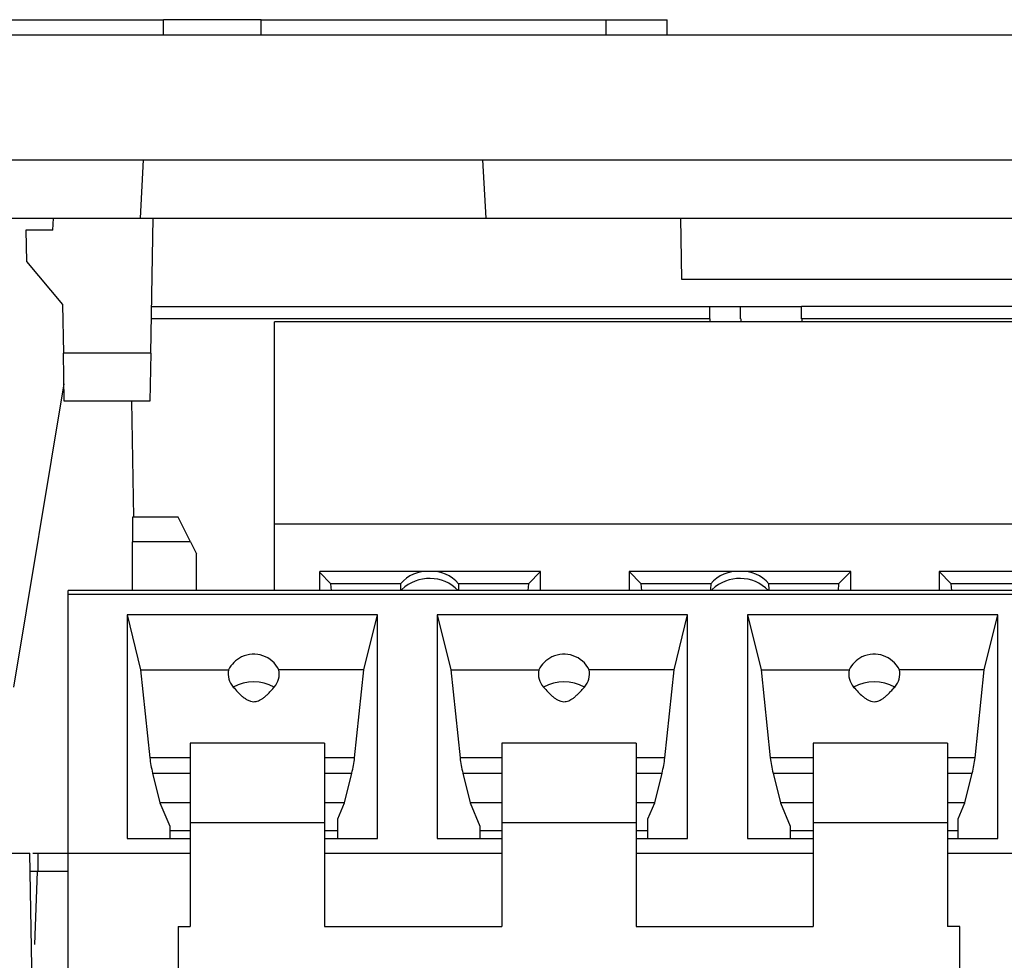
# Model space of a CAD drawing. Header units: inches. Extents: x -14 to 103, y -150 to -17.
# Tile 10 of 14: x 43 to 56, y -32 to -19. Entities that reach past the tile are written whole.
import ezdxf

# ---------------------------------------------------------------- set-up
doc = ezdxf.new("R2010")
doc.units = ezdxf.units.IN
doc.header["$MEASUREMENT"] = 0

# ---------------------------------------------------------------- blocks, each defined once
blk = doc.blocks.new('block 34')
at = {"color": 7, "lineweight": 25}
blk.add_lwpolyline([(55.482, -28.814), (53.722, -28.814)], dxfattribs=at)
blk = doc.blocks.new('block 35')
at = {"color": 7, "lineweight": 25}
blk.add_lwpolyline([(51.402, -28.814), (49.642, -28.814)], dxfattribs=at)
blk = doc.blocks.new('block 36')
at = {"color": 7, "lineweight": 25}
blk.add_lwpolyline([(47.322, -28.814), (45.562, -28.814)], dxfattribs=at)
blk = doc.blocks.new('block 40')
at = {"color": 7, "lineweight": 25}
blk.add_lwpolyline([(81.338, -26.814), (43.962, -26.814)], dxfattribs=at)
blk = doc.blocks.new('block 825')
at = {"color": 7, "lineweight": 25}
blk.add_lwpolyline([(42.503, -30.254), (43.463, -30.254)], dxfattribs=at)
blk = doc.blocks.new('block 826')
at = {"color": 7, "lineweight": 25}
blk.add_lwpolyline([(43.549, -35.221), (43.463, -30.254)], dxfattribs=at)
blk = doc.blocks.new('block 857')
at = {"color": 7, "lineweight": 25}
blk.add_lwpolyline([(45.402, -31.214), (45.562, -31.214)], dxfattribs=at)
blk = doc.blocks.new('block 858')
at = {"color": 7, "lineweight": 25}
blk.add_lwpolyline([(45.562, -29.854), (45.562, -31.214)], dxfattribs=at)
blk = doc.blocks.new('block 859')
at = {"color": 7, "lineweight": 25}
blk.add_lwpolyline([(45.562, -29.854), (47.322, -29.854)], dxfattribs=at)
blk = doc.blocks.new('block 860')
at = {"color": 7, "lineweight": 25}
blk.add_lwpolyline([(47.322, -29.854), (47.322, -31.214)], dxfattribs=at)
blk = doc.blocks.new('block 861')
at = {"color": 7, "lineweight": 25}
blk.add_lwpolyline([(47.322, -31.214), (49.642, -31.214)], dxfattribs=at)
blk = doc.blocks.new('block 862')
at = {"color": 7, "lineweight": 25}
blk.add_lwpolyline([(49.642, -29.854), (49.642, -31.214)], dxfattribs=at)
blk = doc.blocks.new('block 863')
at = {"color": 7, "lineweight": 25}
blk.add_lwpolyline([(49.642, -29.854), (51.402, -29.854)], dxfattribs=at)
blk = doc.blocks.new('block 864')
at = {"color": 7, "lineweight": 25}
blk.add_lwpolyline([(51.402, -29.854), (51.402, -31.214)], dxfattribs=at)
blk = doc.blocks.new('block 865')
at = {"color": 7, "lineweight": 25}
blk.add_lwpolyline([(51.402, -31.214), (53.722, -31.214)], dxfattribs=at)
blk = doc.blocks.new('block 866')
at = {"color": 7, "lineweight": 25}
blk.add_lwpolyline([(53.722, -29.854), (53.722, -31.214)], dxfattribs=at)
blk = doc.blocks.new('block 867')
at = {"color": 7, "lineweight": 25}
blk.add_lwpolyline([(53.722, -29.854), (55.482, -29.854)], dxfattribs=at)
blk = doc.blocks.new('block 868')
at = {"color": 7, "lineweight": 25}
blk.add_lwpolyline([(55.482, -29.854), (55.482, -31.214)], dxfattribs=at)
blk = doc.blocks.new('block 869')
at = {"color": 7, "lineweight": 25}
blk.add_lwpolyline([(55.642, -31.214), (55.482, -31.214)], dxfattribs=at)
blk = doc.blocks.new('block 870')
at = {"color": 7, "lineweight": 25}
blk.add_lwpolyline([(55.642, -34.814), (55.642, -31.214)], dxfattribs=at)
blk = doc.blocks.new('block 872')
at = {"color": 7, "lineweight": 25}
blk.add_lwpolyline([(45.402, -31.214), (45.402, -34.814)], dxfattribs=at)
blk = doc.blocks.new('block 873')
at = {"color": 7, "lineweight": 25}
blk.add_lwpolyline([(55.482, -28.814), (55.482, -29.854)], dxfattribs=at)
blk = doc.blocks.new('block 874')
at = {"color": 7, "lineweight": 25}
blk.add_lwpolyline([(53.722, -28.814), (53.722, -29.854)], dxfattribs=at)
blk = doc.blocks.new('block 875')
at = {"color": 7, "lineweight": 25}
blk.add_lwpolyline([(51.402, -28.814), (51.402, -29.854)], dxfattribs=at)
blk = doc.blocks.new('block 876')
at = {"color": 7, "lineweight": 25}
blk.add_lwpolyline([(49.642, -28.814), (49.642, -29.854)], dxfattribs=at)
blk = doc.blocks.new('block 877')
at = {"color": 7, "lineweight": 25}
blk.add_lwpolyline([(47.322, -28.814), (47.322, -29.854)], dxfattribs=at)
blk = doc.blocks.new('block 878')
at = {"color": 7, "lineweight": 25}
blk.add_lwpolyline([(45.562, -28.814), (45.562, -29.854)], dxfattribs=at)
blk = doc.blocks.new('block 889')
at = {"color": 7, "lineweight": 25}
blk.add_lwpolyline([(43.962, -30.254), (45.562, -30.254)], dxfattribs=at)
blk = doc.blocks.new('block 890')
at = {"color": 7, "lineweight": 25}
blk.add_lwpolyline([(47.322, -30.254), (49.642, -30.254)], dxfattribs=at)
blk = doc.blocks.new('block 891')
at = {"color": 7, "lineweight": 25}
blk.add_lwpolyline([(51.402, -30.254), (53.722, -30.254)], dxfattribs=at)
blk = doc.blocks.new('block 892')
at = {"color": 7, "lineweight": 25}
blk.add_lwpolyline([(55.482, -30.254), (57.19, -30.254)], dxfattribs=at)
blk = doc.blocks.new('block 895')
at = {"color": 7, "lineweight": 25}
blk.add_lwpolyline([(43.962, -35.614), (43.962, -30.254)], dxfattribs=at)
blk = doc.blocks.new('block 912')
at = {"color": 7, "lineweight": 25}
blk.add_lwpolyline([(52.078, -27.134), (48.798, -27.134)], dxfattribs=at)
blk = doc.blocks.new('block 913')
at = {"color": 7, "lineweight": 25}
blk.add_lwpolyline([(48.798, -27.134), (48.798, -30.065)], dxfattribs=at)
blk = doc.blocks.new('block 914')
at = {"color": 7, "lineweight": 25}
blk.add_lwpolyline([(48.798, -30.065), (49.642, -30.065)], dxfattribs=at)
blk = doc.blocks.new('block 915')
at = {"color": 7, "lineweight": 25}
blk.add_lwpolyline([(51.402, -30.065), (52.078, -30.065)], dxfattribs=at)
blk = doc.blocks.new('block 916')
at = {"color": 7, "lineweight": 25}
blk.add_lwpolyline([(52.078, -30.065), (52.078, -27.134)], dxfattribs=at)
blk = doc.blocks.new('block 917')
at = {"color": 7, "lineweight": 25}
blk.add_lwpolyline([(44.734, -30.065), (45.562, -30.065)], dxfattribs=at)
blk = doc.blocks.new('block 918')
at = {"color": 7, "lineweight": 25}
blk.add_lwpolyline([(47.322, -30.065), (48.014, -30.065)], dxfattribs=at)
blk = doc.blocks.new('block 919')
at = {"color": 7, "lineweight": 25}
blk.add_lwpolyline([(48.014, -30.065), (48.014, -27.134)], dxfattribs=at)
blk = doc.blocks.new('block 920')
at = {"color": 7, "lineweight": 25}
blk.add_lwpolyline([(48.014, -27.134), (44.734, -27.134)], dxfattribs=at)
blk = doc.blocks.new('block 921')
at = {"color": 7, "lineweight": 25}
blk.add_lwpolyline([(44.734, -27.134), (44.734, -30.065)], dxfattribs=at)
blk = doc.blocks.new('block 922')
at = {"color": 7, "lineweight": 25}
blk.add_lwpolyline([(56.142, -27.134), (52.862, -27.134)], dxfattribs=at)
blk = doc.blocks.new('block 923')
at = {"color": 7, "lineweight": 25}
blk.add_lwpolyline([(52.862, -27.134), (52.862, -30.065)], dxfattribs=at)
blk = doc.blocks.new('block 924')
at = {"color": 7, "lineweight": 25}
blk.add_lwpolyline([(52.862, -30.065), (53.722, -30.065)], dxfattribs=at)
blk = doc.blocks.new('block 925')
at = {"color": 7, "lineweight": 25}
blk.add_lwpolyline([(55.482, -30.065), (56.142, -30.065)], dxfattribs=at)
blk = doc.blocks.new('block 926')
at = {"color": 7, "lineweight": 25}
blk.add_lwpolyline([(56.142, -30.065), (56.142, -27.134)], dxfattribs=at)
blk = doc.blocks.new('block 935')
at = {"color": 7, "lineweight": 25}
blk.add_lwpolyline([(43.962, -26.861), (81.338, -26.861)], dxfattribs=at)
blk = doc.blocks.new('block 936')
at = {"color": 7, "lineweight": 25}
blk.add_lwpolyline([(43.962, -30.254), (43.962, -26.861)], dxfattribs=at)
blk = doc.blocks.new('block 988')
at = {"color": 7, "lineweight": 25}
blk.add_lwpolyline([(51.558, -30.065), (51.558, -29.807)], dxfattribs=at)
blk = doc.blocks.new('block 989')
at = {"color": 7, "lineweight": 25}
blk.add_lwpolyline([(51.558, -29.807), (51.647, -29.595)], dxfattribs=at)
blk = doc.blocks.new('block 990')
at = {"color": 7, "lineweight": 25}
blk.add_lwpolyline([(51.647, -29.595), (51.743, -29.208)], dxfattribs=at)
blk = doc.blocks.new('block 991')
at = {"color": 7, "lineweight": 25}
blk.add_open_spline([(51.743, -29.208), (51.76, -29.138), (51.773, -29.069), (51.779, -29.008)], degree=3, dxfattribs=at)
blk = doc.blocks.new('block 992')
at = {"color": 7, "lineweight": 25}
blk.add_lwpolyline([(51.779, -29.008), (51.9, -27.854)], dxfattribs=at)
blk = doc.blocks.new('block 993')
at = {"color": 7, "lineweight": 25}
blk.add_lwpolyline([(51.9, -27.854), (52.078, -27.134)], dxfattribs=at)
blk = doc.blocks.new('block 1012')
at = {"color": 7, "lineweight": 25}
blk.add_lwpolyline([(49.358, -29.902), (49.358, -30.065)], dxfattribs=at)
blk = doc.blocks.new('block 1013')
at = {"color": 7, "lineweight": 25}
blk.add_lwpolyline([(48.798, -27.134), (48.976, -27.854)], dxfattribs=at)
blk = doc.blocks.new('block 1014')
at = {"color": 7, "lineweight": 25}
blk.add_lwpolyline([(48.976, -27.854), (49.097, -29.008)], dxfattribs=at)
blk = doc.blocks.new('block 1015')
at = {"color": 7, "lineweight": 25}
blk.add_open_spline([(49.097, -29.008), (49.103, -29.069), (49.116, -29.138), (49.133, -29.208)], degree=3, dxfattribs=at)
blk = doc.blocks.new('block 1016')
at = {"color": 7, "lineweight": 25}
blk.add_lwpolyline([(49.133, -29.208), (49.229, -29.595)], dxfattribs=at)
blk = doc.blocks.new('block 1017')
at = {"color": 7, "lineweight": 25}
blk.add_lwpolyline([(49.229, -29.595), (49.358, -29.902)], dxfattribs=at)
blk = doc.blocks.new('block 1024')
at = {"color": 7, "lineweight": 25}
blk.add_lwpolyline([(55.622, -30.065), (55.622, -29.807)], dxfattribs=at)
blk = doc.blocks.new('block 1025')
at = {"color": 7, "lineweight": 25}
blk.add_lwpolyline([(55.622, -29.807), (55.711, -29.595)], dxfattribs=at)
blk = doc.blocks.new('block 1026')
at = {"color": 7, "lineweight": 25}
blk.add_lwpolyline([(55.711, -29.595), (55.807, -29.208)], dxfattribs=at)
blk = doc.blocks.new('block 1027')
at = {"color": 7, "lineweight": 25}
blk.add_open_spline([(55.807, -29.208), (55.824, -29.138), (55.837, -29.069), (55.843, -29.008)], degree=3, dxfattribs=at)
blk = doc.blocks.new('block 1028')
at = {"color": 7, "lineweight": 25}
blk.add_lwpolyline([(55.843, -29.008), (55.964, -27.854)], dxfattribs=at)
blk = doc.blocks.new('block 1029')
at = {"color": 7, "lineweight": 25}
blk.add_lwpolyline([(55.964, -27.854), (56.142, -27.134)], dxfattribs=at)
blk = doc.blocks.new('block 1030')
at = {"color": 7, "lineweight": 25}
blk.add_lwpolyline([(45.294, -29.902), (45.294, -30.065)], dxfattribs=at)
blk = doc.blocks.new('block 1031')
at = {"color": 7, "lineweight": 25}
blk.add_lwpolyline([(44.734, -27.134), (44.912, -27.854)], dxfattribs=at)
blk = doc.blocks.new('block 1032')
at = {"color": 7, "lineweight": 25}
blk.add_lwpolyline([(44.912, -27.854), (45.033, -29.008)], dxfattribs=at)
blk = doc.blocks.new('block 1033')
at = {"color": 7, "lineweight": 25}
blk.add_open_spline([(45.033, -29.008), (45.039, -29.069), (45.052, -29.138), (45.069, -29.208)], degree=3, dxfattribs=at)
blk = doc.blocks.new('block 1034')
at = {"color": 7, "lineweight": 25}
blk.add_lwpolyline([(45.069, -29.208), (45.165, -29.595)], dxfattribs=at)
blk = doc.blocks.new('block 1035')
at = {"color": 7, "lineweight": 25}
blk.add_lwpolyline([(45.165, -29.595), (45.294, -29.902)], dxfattribs=at)
blk = doc.blocks.new('block 1072')
at = {"color": 7, "lineweight": 25}
blk.add_lwpolyline([(47.494, -30.065), (47.494, -29.807)], dxfattribs=at)
blk = doc.blocks.new('block 1073')
at = {"color": 7, "lineweight": 25}
blk.add_lwpolyline([(47.494, -29.807), (47.583, -29.595)], dxfattribs=at)
blk = doc.blocks.new('block 1074')
at = {"color": 7, "lineweight": 25}
blk.add_lwpolyline([(47.583, -29.595), (47.679, -29.208)], dxfattribs=at)
blk = doc.blocks.new('block 1075')
at = {"color": 7, "lineweight": 25}
blk.add_open_spline([(47.679, -29.208), (47.696, -29.138), (47.709, -29.069), (47.715, -29.008)], degree=3, dxfattribs=at)
blk = doc.blocks.new('block 1076')
at = {"color": 7, "lineweight": 25}
blk.add_lwpolyline([(47.715, -29.008), (47.836, -27.854)], dxfattribs=at)
blk = doc.blocks.new('block 1077')
at = {"color": 7, "lineweight": 25}
blk.add_lwpolyline([(47.836, -27.854), (48.014, -27.134)], dxfattribs=at)
blk = doc.blocks.new('block 1078')
at = {"color": 7, "lineweight": 25}
blk.add_lwpolyline([(53.422, -29.902), (53.422, -30.065)], dxfattribs=at)
blk = doc.blocks.new('block 1079')
at = {"color": 7, "lineweight": 25}
blk.add_lwpolyline([(52.862, -27.134), (53.04, -27.854)], dxfattribs=at)
blk = doc.blocks.new('block 1080')
at = {"color": 7, "lineweight": 25}
blk.add_lwpolyline([(53.04, -27.854), (53.161, -29.008)], dxfattribs=at)
blk = doc.blocks.new('block 1081')
at = {"color": 7, "lineweight": 25}
blk.add_open_spline([(53.161, -29.008), (53.167, -29.069), (53.18, -29.138), (53.197, -29.208)], degree=3, dxfattribs=at)
blk = doc.blocks.new('block 1082')
at = {"color": 7, "lineweight": 25}
blk.add_lwpolyline([(53.197, -29.208), (53.293, -29.595)], dxfattribs=at)
blk = doc.blocks.new('block 1083')
at = {"color": 7, "lineweight": 25}
blk.add_lwpolyline([(53.293, -29.595), (53.422, -29.902)], dxfattribs=at)
blk = doc.blocks.new('block 1199')
at = {"color": 7, "lineweight": 25}
blk.add_lwpolyline([(51.558, -29.962), (51.402, -29.962)], dxfattribs=at)
blk = doc.blocks.new('block 1200')
at = {"color": 7, "lineweight": 25}
blk.add_lwpolyline([(49.642, -29.962), (49.358, -29.962)], dxfattribs=at)
blk = doc.blocks.new('block 1201')
at = {"color": 7, "lineweight": 25}
blk.add_lwpolyline([(47.494, -29.962), (47.322, -29.962)], dxfattribs=at)
blk = doc.blocks.new('block 1202')
at = {"color": 7, "lineweight": 25}
blk.add_lwpolyline([(45.562, -29.962), (45.294, -29.962)], dxfattribs=at)
blk = doc.blocks.new('block 1203')
at = {"color": 7, "lineweight": 25}
blk.add_lwpolyline([(55.622, -29.962), (55.482, -29.962)], dxfattribs=at)
blk = doc.blocks.new('block 1204')
at = {"color": 7, "lineweight": 25}
blk.add_lwpolyline([(53.722, -29.962), (53.422, -29.962)], dxfattribs=at)
blk = doc.blocks.new('block 1231')
at = {"color": 7, "lineweight": 25}
blk.add_lwpolyline([(55.711, -29.595), (55.482, -29.595)], dxfattribs=at)
blk = doc.blocks.new('block 1232')
at = {"color": 7, "lineweight": 25}
blk.add_lwpolyline([(53.722, -29.595), (53.293, -29.595)], dxfattribs=at)
blk = doc.blocks.new('block 1233')
at = {"color": 7, "lineweight": 25}
blk.add_lwpolyline([(51.647, -29.595), (51.402, -29.595)], dxfattribs=at)
blk = doc.blocks.new('block 1234')
at = {"color": 7, "lineweight": 25}
blk.add_lwpolyline([(49.642, -29.595), (49.229, -29.595)], dxfattribs=at)
blk = doc.blocks.new('block 1235')
at = {"color": 7, "lineweight": 25}
blk.add_lwpolyline([(47.583, -29.595), (47.322, -29.595)], dxfattribs=at)
blk = doc.blocks.new('block 1236')
at = {"color": 7, "lineweight": 25}
blk.add_lwpolyline([(45.562, -29.595), (45.165, -29.595)], dxfattribs=at)
blk = doc.blocks.new('block 1271')
at = {"color": 7, "lineweight": 25}
blk.add_open_spline([(50.189, -28.078), (50.209, -28.1), (50.229, -28.123), (50.25, -28.145), (50.267, -28.163), (50.285, -28.18), (50.304, -28.197), (50.316, -28.207), (50.328, -28.216), (50.34, -28.225), (50.351, -28.233), (50.362, -28.239), (50.374, -28.246), (50.387, -28.254), (50.401, -28.26), (50.416, -28.264), (50.43, -28.267), (50.444, -28.268), (50.458, -28.27)], degree=3, knots=[0, 0, 0, 0, 1, 1, 1, 2, 2, 2, 3, 3, 3, 4, 4, 4, 5, 5, 5, 6, 6, 6, 6], dxfattribs=at)
blk = doc.blocks.new('block 1272')
at = {"color": 7, "lineweight": 25}
blk.add_open_spline([(50.458, -28.27), (50.469, -28.269), (50.479, -28.269), (50.489, -28.267), (50.5, -28.265), (50.51, -28.262), (50.52, -28.258), (50.53, -28.254), (50.541, -28.249), (50.55, -28.243), (50.561, -28.237), (50.572, -28.229), (50.582, -28.222), (50.593, -28.214), (50.604, -28.204), (50.615, -28.195), (50.627, -28.184), (50.638, -28.173), (50.65, -28.162), (50.662, -28.149), (50.675, -28.136), (50.687, -28.123), (50.7, -28.108), (50.714, -28.093), (50.727, -28.078)], degree=3, knots=[0, 0, 0, 0, 1, 1, 1, 2, 2, 2, 3, 3, 3, 4, 4, 4, 5, 5, 5, 6, 6, 6, 7, 7, 7, 8, 8, 8, 8], dxfattribs=at)
blk = doc.blocks.new('block 1273')
at = {"color": 7, "lineweight": 25}
blk.add_open_spline([(50.727, -28.078), (50.781, -28.017), (50.804, -27.934), (50.788, -27.854)], degree=3, dxfattribs=at)
blk = doc.blocks.new('block 1274')
at = {"color": 7, "lineweight": 25}
blk.add_lwpolyline([(51.9, -27.854), (50.788, -27.854)], dxfattribs=at)
blk = doc.blocks.new('block 1275')
at = {"color": 7, "lineweight": 25}
blk.add_lwpolyline([(48.976, -27.854), (50.128, -27.854)], dxfattribs=at)
blk = doc.blocks.new('block 1276')
at = {"color": 7, "lineweight": 25}
blk.add_open_spline([(50.128, -27.854), (50.113, -27.934), (50.135, -28.017), (50.189, -28.078)], degree=3, dxfattribs=at)
blk = doc.blocks.new('block 1283')
at = {"color": 7, "lineweight": 25}
blk.add_open_spline([(54.253, -28.078), (54.273, -28.1), (54.293, -28.123), (54.314, -28.145), (54.331, -28.163), (54.349, -28.18), (54.368, -28.197), (54.38, -28.207), (54.392, -28.216), (54.404, -28.225), (54.415, -28.233), (54.426, -28.239), (54.438, -28.246), (54.451, -28.254), (54.465, -28.26), (54.48, -28.264), (54.494, -28.267), (54.508, -28.268), (54.522, -28.27)], degree=3, knots=[0, 0, 0, 0, 1, 1, 1, 2, 2, 2, 3, 3, 3, 4, 4, 4, 5, 5, 5, 6, 6, 6, 6], dxfattribs=at)
blk = doc.blocks.new('block 1284')
at = {"color": 7, "lineweight": 25}
blk.add_open_spline([(54.522, -28.27), (54.533, -28.269), (54.543, -28.269), (54.553, -28.267), (54.564, -28.265), (54.574, -28.262), (54.584, -28.258), (54.594, -28.254), (54.605, -28.249), (54.614, -28.243), (54.625, -28.237), (54.636, -28.229), (54.646, -28.222), (54.657, -28.214), (54.668, -28.204), (54.679, -28.195), (54.691, -28.184), (54.702, -28.173), (54.714, -28.162), (54.726, -28.149), (54.739, -28.136), (54.751, -28.123), (54.764, -28.108), (54.778, -28.093), (54.791, -28.078)], degree=3, knots=[0, 0, 0, 0, 1, 1, 1, 2, 2, 2, 3, 3, 3, 4, 4, 4, 5, 5, 5, 6, 6, 6, 7, 7, 7, 8, 8, 8, 8], dxfattribs=at)
blk = doc.blocks.new('block 1285')
at = {"color": 7, "lineweight": 25}
blk.add_open_spline([(54.791, -28.078), (54.845, -28.017), (54.868, -27.934), (54.852, -27.854)], degree=3, dxfattribs=at)
blk = doc.blocks.new('block 1286')
at = {"color": 7, "lineweight": 25}
blk.add_lwpolyline([(55.964, -27.854), (54.852, -27.854)], dxfattribs=at)
blk = doc.blocks.new('block 1287')
at = {"color": 7, "lineweight": 25}
blk.add_lwpolyline([(53.04, -27.854), (54.192, -27.854)], dxfattribs=at)
blk = doc.blocks.new('block 1288')
at = {"color": 7, "lineweight": 25}
blk.add_open_spline([(54.192, -27.854), (54.177, -27.934), (54.199, -28.017), (54.253, -28.078)], degree=3, dxfattribs=at)
blk = doc.blocks.new('block 1295')
at = {"color": 7, "lineweight": 25}
blk.add_open_spline([(46.125, -28.078), (46.145, -28.1), (46.165, -28.123), (46.186, -28.145), (46.203, -28.163), (46.221, -28.18), (46.24, -28.197), (46.252, -28.207), (46.263, -28.216), (46.276, -28.225), (46.287, -28.233), (46.298, -28.239), (46.31, -28.246), (46.323, -28.254), (46.337, -28.26), (46.352, -28.264), (46.366, -28.267), (46.38, -28.268), (46.394, -28.27)], degree=3, knots=[0, 0, 0, 0, 1, 1, 1, 2, 2, 2, 3, 3, 3, 4, 4, 4, 5, 5, 5, 6, 6, 6, 6], dxfattribs=at)
blk = doc.blocks.new('block 1296')
at = {"color": 7, "lineweight": 25}
blk.add_open_spline([(46.394, -28.27), (46.405, -28.269), (46.415, -28.269), (46.425, -28.267), (46.436, -28.265), (46.446, -28.262), (46.456, -28.258), (46.466, -28.254), (46.477, -28.249), (46.486, -28.243), (46.497, -28.237), (46.508, -28.229), (46.518, -28.222), (46.529, -28.214), (46.54, -28.204), (46.551, -28.195), (46.563, -28.184), (46.574, -28.173), (46.586, -28.162), (46.598, -28.149), (46.611, -28.136), (46.623, -28.123), (46.637, -28.108), (46.65, -28.093), (46.663, -28.078)], degree=3, knots=[0, 0, 0, 0, 1, 1, 1, 2, 2, 2, 3, 3, 3, 4, 4, 4, 5, 5, 5, 6, 6, 6, 7, 7, 7, 8, 8, 8, 8], dxfattribs=at)
blk = doc.blocks.new('block 1297')
at = {"color": 7, "lineweight": 25}
blk.add_open_spline([(46.663, -28.078), (46.717, -28.017), (46.74, -27.934), (46.724, -27.854)], degree=3, dxfattribs=at)
blk = doc.blocks.new('block 1298')
at = {"color": 7, "lineweight": 25}
blk.add_lwpolyline([(47.836, -27.854), (46.724, -27.854)], dxfattribs=at)
blk = doc.blocks.new('block 1299')
at = {"color": 7, "lineweight": 25}
blk.add_lwpolyline([(44.912, -27.854), (46.064, -27.854)], dxfattribs=at)
blk = doc.blocks.new('block 1300')
at = {"color": 7, "lineweight": 25}
blk.add_open_spline([(46.064, -27.854), (46.049, -27.934), (46.071, -28.017), (46.125, -28.078)], degree=3, dxfattribs=at)
blk = doc.blocks.new('block 1307')
at = {"color": 7, "lineweight": 25}
blk.add_open_spline([(50.727, -28.078), (50.558, -27.99), (50.358, -27.99), (50.189, -28.078)], degree=3, dxfattribs=at)
blk = doc.blocks.new('block 1308')
at = {"color": 7, "lineweight": 25}
blk.add_open_spline([(54.791, -28.078), (54.622, -27.99), (54.422, -27.99), (54.253, -28.078)], degree=3, dxfattribs=at)
blk = doc.blocks.new('block 1315')
at = {"color": 7, "lineweight": 25}
blk.add_open_spline([(46.663, -28.078), (46.494, -27.99), (46.294, -27.99), (46.125, -28.078)], degree=3, dxfattribs=at)
blk = doc.blocks.new('block 1319')
at = {"color": 7, "lineweight": 25}
blk.add_open_spline([(54.852, -27.854), (54.764, -27.672), (54.544, -27.596), (54.362, -27.684), (54.288, -27.72), (54.228, -27.78), (54.192, -27.854)], degree=3, knots=[0, 0, 0, 0, 1, 1, 1, 2, 2, 2, 2], dxfattribs=at)
blk = doc.blocks.new('block 1320')
at = {"color": 7, "lineweight": 25}
blk.add_open_spline([(46.724, -27.854), (46.636, -27.672), (46.416, -27.596), (46.234, -27.684), (46.16, -27.72), (46.1, -27.78), (46.064, -27.854)], degree=3, knots=[0, 0, 0, 0, 1, 1, 1, 2, 2, 2, 2], dxfattribs=at)
blk = doc.blocks.new('block 1324')
at = {"color": 7, "lineweight": 25}
blk.add_open_spline([(50.788, -27.854), (50.7, -27.672), (50.48, -27.596), (50.298, -27.684), (50.224, -27.72), (50.164, -27.78), (50.128, -27.854)], degree=3, knots=[0, 0, 0, 0, 1, 1, 1, 2, 2, 2, 2], dxfattribs=at)
blk = doc.blocks.new('block 1341')
at = {"color": 7, "lineweight": 25}
blk.add_lwpolyline([(43.962, -26.861), (43.962, -26.814)], dxfattribs=at)
blk = doc.blocks.new('block 1354')
at = {"color": 7, "lineweight": 25}
blk.add_lwpolyline([(43.57, -30.494), (43.57, -30.254)], dxfattribs=at)
blk = doc.blocks.new('block 1355')
at = {"color": 7, "lineweight": 25}
blk.add_lwpolyline([(43.57, -30.494), (43.467, -30.494)], dxfattribs=at)
blk = doc.blocks.new('block 1356')
at = {"color": 7, "lineweight": 25}
blk.add_lwpolyline([(43.502, -30.254), (43.57, -30.254)], dxfattribs=at)
blk = doc.blocks.new('block 1357')
at = {"color": 7, "lineweight": 25}
blk.add_lwpolyline([(43.528, -31.454), (43.562, -30.494)], dxfattribs=at)
blk = doc.blocks.new('block 1360')
at = {"color": 7, "lineweight": 25}
blk.add_lwpolyline([(43.962, -30.494), (43.57, -30.494)], dxfattribs=at)
blk = doc.blocks.new('block 1361')
at = {"color": 7, "lineweight": 25}
blk.add_lwpolyline([(43.57, -30.254), (43.962, -30.254)], dxfattribs=at)
blk = doc.blocks.new('block 1392')
at = {"color": 7, "lineweight": 25}
blk.add_lwpolyline([(54.215, -26.566), (52.762, -26.566)], dxfattribs=at)
blk = doc.blocks.new('block 1393')
at = {"color": 7, "lineweight": 25}
blk.add_lwpolyline([(52.762, -26.566), (51.31, -26.566)], dxfattribs=at)
blk = doc.blocks.new('block 1394')
at = {"color": 7, "lineweight": 25}
blk.add_lwpolyline([(51.31, -26.566), (51.31, -26.814)], dxfattribs=at)
blk = doc.blocks.new('block 1395')
at = {"color": 7, "lineweight": 25}
blk.add_lwpolyline([(54.215, -26.814), (54.215, -26.566)], dxfattribs=at)
blk = doc.blocks.new('block 1396')
at = {"color": 7, "lineweight": 25}
blk.add_lwpolyline([(56.826, -26.566), (55.374, -26.566)], dxfattribs=at)
blk = doc.blocks.new('block 1397')
at = {"color": 7, "lineweight": 25}
blk.add_lwpolyline([(55.374, -26.566), (55.374, -26.814)], dxfattribs=at)
blk = doc.blocks.new('block 1404')
at = {"color": 7, "lineweight": 25}
blk.add_lwpolyline([(66.986, -25.944), (46.666, -25.944)], dxfattribs=at)
blk = doc.blocks.new('block 1405')
at = {"color": 7, "lineweight": 25}
blk.add_lwpolyline([(50.151, -26.814), (50.151, -26.566)], dxfattribs=at)
blk = doc.blocks.new('block 1406')
at = {"color": 7, "lineweight": 25}
blk.add_lwpolyline([(50.151, -26.566), (48.698, -26.566)], dxfattribs=at)
blk = doc.blocks.new('block 1407')
at = {"color": 7, "lineweight": 25}
blk.add_lwpolyline([(48.698, -26.566), (47.259, -26.566)], dxfattribs=at)
blk = doc.blocks.new('block 1408')
at = {"color": 7, "lineweight": 25}
blk.add_lwpolyline([(47.259, -26.814), (47.259, -26.566)], dxfattribs=at)
blk = doc.blocks.new('block 1409')
at = {"color": 7, "lineweight": 25}
blk.add_lwpolyline([(46.666, -26.814), (46.666, -25.944)], dxfattribs=at)
blk = doc.blocks.new('block 1433')
at = {"color": 7, "lineweight": 25}
blk.add_lwpolyline([(54.056, -26.724), (54.048, -26.814)], dxfattribs=at)
blk = doc.blocks.new('block 1434')
at = {"color": 7, "lineweight": 25}
blk.add_lwpolyline([(54.056, -26.724), (54.215, -26.566)], dxfattribs=at)
blk = doc.blocks.new('block 1435')
at = {"color": 7, "lineweight": 25}
blk.add_lwpolyline([(49.992, -26.724), (49.984, -26.814)], dxfattribs=at)
blk = doc.blocks.new('block 1436')
at = {"color": 7, "lineweight": 25}
blk.add_lwpolyline([(49.992, -26.724), (50.151, -26.566)], dxfattribs=at)
blk = doc.blocks.new('block 1450')
at = {"color": 7, "lineweight": 25}
blk.add_lwpolyline([(55.374, -26.566), (55.532, -26.724)], dxfattribs=at)
blk = doc.blocks.new('block 1451')
at = {"color": 7, "lineweight": 25}
blk.add_lwpolyline([(55.54, -26.814), (55.532, -26.724)], dxfattribs=at)
blk = doc.blocks.new('block 1454')
at = {"color": 7, "lineweight": 25}
blk.add_lwpolyline([(51.31, -26.566), (51.468, -26.724)], dxfattribs=at)
blk = doc.blocks.new('block 1455')
at = {"color": 7, "lineweight": 25}
blk.add_lwpolyline([(51.476, -26.814), (51.468, -26.724)], dxfattribs=at)
blk = doc.blocks.new('block 1466')
at = {"color": 7, "lineweight": 25}
blk.add_lwpolyline([(47.412, -26.814), (47.404, -26.724)], dxfattribs=at)
blk = doc.blocks.new('block 1467')
at = {"color": 7, "lineweight": 25}
blk.add_lwpolyline([(47.259, -26.579), (47.404, -26.724)], dxfattribs=at)
blk = doc.blocks.new('block 1478')
at = {"color": 7, "lineweight": 25}
blk.add_lwpolyline([(48.318, -26.724), (47.404, -26.724)], dxfattribs=at)
blk = doc.blocks.new('block 1479')
at = {"color": 7, "lineweight": 25}
blk.add_open_spline([(48.318, -26.724), (48.317, -26.744), (48.316, -26.764), (48.315, -26.784), (48.315, -26.794), (48.314, -26.804), (48.314, -26.814)], degree=3, knots=[0, 0, 0, 0, 1, 1, 1, 2, 2, 2, 2], dxfattribs=at)
blk = doc.blocks.new('block 1480')
at = {"color": 7, "lineweight": 25}
blk.add_open_spline([(49.082, -26.814), (49.082, -26.8), (49.081, -26.786), (49.08, -26.771), (49.08, -26.755), (49.079, -26.739), (49.078, -26.724)], degree=3, knots=[0, 0, 0, 0, 1, 1, 1, 2, 2, 2, 2], dxfattribs=at)
blk = doc.blocks.new('block 1481')
at = {"color": 7, "lineweight": 25}
blk.add_lwpolyline([(49.992, -26.724), (49.078, -26.724)], dxfattribs=at)
blk = doc.blocks.new('block 1490')
at = {"color": 7, "lineweight": 25}
blk.add_lwpolyline([(52.382, -26.724), (51.468, -26.724)], dxfattribs=at)
blk = doc.blocks.new('block 1491')
at = {"color": 7, "lineweight": 25}
blk.add_open_spline([(52.382, -26.724), (52.381, -26.744), (52.38, -26.764), (52.379, -26.784), (52.379, -26.794), (52.378, -26.804), (52.378, -26.814)], degree=3, knots=[0, 0, 0, 0, 1, 1, 1, 2, 2, 2, 2], dxfattribs=at)
blk = doc.blocks.new('block 1492')
at = {"color": 7, "lineweight": 25}
blk.add_open_spline([(53.146, -26.814), (53.146, -26.8), (53.145, -26.786), (53.144, -26.771), (53.144, -26.755), (53.143, -26.739), (53.142, -26.724)], degree=3, knots=[0, 0, 0, 0, 1, 1, 1, 2, 2, 2, 2], dxfattribs=at)
blk = doc.blocks.new('block 1493')
at = {"color": 7, "lineweight": 25}
blk.add_lwpolyline([(54.056, -26.724), (53.142, -26.724)], dxfattribs=at)
blk = doc.blocks.new('block 1498')
at = {"color": 7, "lineweight": 25}
blk.add_lwpolyline([(56.446, -26.724), (55.532, -26.724)], dxfattribs=at)
blk = doc.blocks.new('block 1506')
at = {"color": 7, "lineweight": 25}
blk.add_open_spline([(53.142, -26.724), (53.049, -26.612), (52.907, -26.553), (52.762, -26.566)], degree=3, dxfattribs=at)
blk = doc.blocks.new('block 1507')
at = {"color": 7, "lineweight": 25}
blk.add_open_spline([(52.762, -26.566), (52.617, -26.553), (52.475, -26.612), (52.382, -26.724)], degree=3, dxfattribs=at)
blk = doc.blocks.new('block 1508')
at = {"color": 7, "lineweight": 25}
blk.add_open_spline([(49.078, -26.724), (48.985, -26.612), (48.843, -26.553), (48.698, -26.566)], degree=3, dxfattribs=at)
blk = doc.blocks.new('block 1509')
at = {"color": 7, "lineweight": 25}
blk.add_open_spline([(48.698, -26.566), (48.553, -26.553), (48.411, -26.612), (48.318, -26.724)], degree=3, dxfattribs=at)
blk = doc.blocks.new('block 1523')
at = {"color": 7, "lineweight": 25}
blk.add_lwpolyline([(66.986, -23.291), (46.666, -23.291)], dxfattribs=at)
blk = doc.blocks.new('block 1524')
at = {"color": 7, "lineweight": 25}
blk.add_lwpolyline([(46.666, -25.944), (46.666, -23.291)], dxfattribs=at)
blk = doc.blocks.new('block 1553')
at = {"color": 7, "lineweight": 25}
blk.add_lwpolyline([(45.566, -26.174), (45.646, -26.334)], dxfattribs=at)
blk = doc.blocks.new('block 1554')
at = {"color": 7, "lineweight": 25}
blk.add_lwpolyline([(45.566, -26.174), (44.806, -26.174)], dxfattribs=at)
blk = doc.blocks.new('block 1555')
at = {"color": 7, "lineweight": 25}
blk.add_lwpolyline([(45.646, -26.814), (45.646, -26.334)], dxfattribs=at)
blk = doc.blocks.new('block 1556')
at = {"color": 7, "lineweight": 25}
blk.add_lwpolyline([(44.806, -26.814), (44.806, -26.174)], dxfattribs=at)
blk = doc.blocks.new('block 1557')
at = {"color": 7, "lineweight": 25}
blk.add_lwpolyline([(45.406, -25.854), (44.806, -25.854)], dxfattribs=at)
blk = doc.blocks.new('block 1558')
at = {"color": 7, "lineweight": 25}
blk.add_lwpolyline([(45.566, -26.174), (45.406, -25.854)], dxfattribs=at)
blk = doc.blocks.new('block 1559')
at = {"color": 7, "lineweight": 25}
blk.add_lwpolyline([(44.806, -25.854), (44.806, -26.174)], dxfattribs=at)
blk = doc.blocks.new('block 1579')
at = {"color": 7, "lineweight": 25}
blk.add_lwpolyline([(53.57, -23.254), (53.57, -23.094)], dxfattribs=at)
blk = doc.blocks.new('block 1580')
at = {"color": 7, "lineweight": 25}
blk.add_lwpolyline([(59.17, -23.254), (53.57, -23.254)], dxfattribs=at)
blk = doc.blocks.new('block 1581')
at = {"color": 7, "lineweight": 25}
blk.add_lwpolyline([(59.17, -23.094), (53.57, -23.094)], dxfattribs=at)
blk = doc.blocks.new('block 1582')
at = {"color": 7, "lineweight": 25}
blk.add_lwpolyline([(52.77, -23.254), (52.77, -23.094)], dxfattribs=at)
blk = doc.blocks.new('block 1583')
at = {"color": 7, "lineweight": 25}
blk.add_open_spline([(52.77, -23.094), (52.77, -23.094), (52.787, -23.094), (52.826, -23.094), (52.866, -23.094), (52.927, -23.094), (53.005, -23.094), (53.083, -23.094), (53.178, -23.094), (53.276, -23.094), (53.374, -23.094), (53.476, -23.094), (53.57, -23.094)], degree=3, knots=[0, 0, 0, 0, 1, 1, 1, 2, 2, 2, 3, 3, 3, 4, 4, 4, 4], dxfattribs=at)
blk = doc.blocks.new('block 1584')
at = {"color": 7, "lineweight": 25}
blk.add_lwpolyline([(52.773, -23.254), (52.774, -23.291)], dxfattribs=at)
blk = doc.blocks.new('block 1585')
at = {"color": 7, "lineweight": 25}
blk.add_lwpolyline([(52.37, -23.254), (52.37, -23.094)], dxfattribs=at)
blk = doc.blocks.new('block 1586')
at = {"color": 7, "lineweight": 25}
blk.add_open_spline([(52.37, -23.094), (52.417, -23.094), (52.468, -23.094), (52.518, -23.094), (52.567, -23.094), (52.614, -23.094), (52.653, -23.094), (52.692, -23.094), (52.723, -23.094), (52.742, -23.094), (52.761, -23.094), (52.77, -23.094), (52.77, -23.094)], degree=3, knots=[0, 0, 0, 0, 1, 1, 1, 2, 2, 2, 3, 3, 3, 4, 4, 4, 4], dxfattribs=at)
blk = doc.blocks.new('block 1587')
at = {"color": 7, "lineweight": 25}
blk.add_lwpolyline([(44.792, -24.334), (44.818, -25.854)], dxfattribs=at)
blk = doc.blocks.new('block 1588')
at = {"color": 7, "lineweight": 25}
blk.add_lwpolyline([(52.37, -23.254), (45.053, -23.254)], dxfattribs=at)
blk = doc.blocks.new('block 1589')
at = {"color": 7, "lineweight": 25}
blk.add_lwpolyline([(45.056, -23.094), (52.37, -23.094)], dxfattribs=at)
blk = doc.blocks.new('block 1590')
at = {"color": 7, "lineweight": 25}
blk.add_lwpolyline([(43.908, -24.105), (43.246, -28.078)], dxfattribs=at)
blk = doc.blocks.new('block 1607')
at = {"color": 7, "lineweight": 25}
blk.add_lwpolyline([(51.81, -19.534), (51.81, -19.334)], dxfattribs=at)
blk = doc.blocks.new('block 1608')
at = {"color": 7, "lineweight": 25}
blk.add_lwpolyline([(51.01, -19.334), (51.81, -19.334)], dxfattribs=at)
blk = doc.blocks.new('block 1609')
at = {"color": 7, "lineweight": 25}
blk.add_lwpolyline([(46.49, -19.534), (46.49, -19.334)], dxfattribs=at)
blk = doc.blocks.new('block 1610')
at = {"color": 7, "lineweight": 25}
blk.add_lwpolyline([(46.49, -19.334), (51.01, -19.334)], dxfattribs=at)
blk = doc.blocks.new('block 1611')
at = {"color": 7, "lineweight": 25}
blk.add_lwpolyline([(45.21, -19.534), (45.21, -19.334)], dxfattribs=at)
blk = doc.blocks.new('block 1612')
at = {"color": 7, "lineweight": 25}
blk.add_lwpolyline([(46.49, -19.334), (45.21, -19.334)], dxfattribs=at)
blk = doc.blocks.new('block 1615')
at = {"color": 7, "lineweight": 25}
blk.add_lwpolyline([(40.69, -19.334), (45.21, -19.334)], dxfattribs=at)
blk = doc.blocks.new('block 1630')
at = {"color": 7, "lineweight": 25}
blk.add_lwpolyline([(45.045, -23.705), (43.901, -23.705)], dxfattribs=at)
blk = doc.blocks.new('block 1631')
at = {"color": 7, "lineweight": 25}
blk.add_lwpolyline([(43.89, -23.066), (43.901, -23.705)], dxfattribs=at)
blk = doc.blocks.new('block 1632')
at = {"color": 7, "lineweight": 25}
blk.add_lwpolyline([(43.417, -22.503), (43.89, -23.066)], dxfattribs=at)
blk = doc.blocks.new('block 1633')
at = {"color": 7, "lineweight": 25}
blk.add_lwpolyline([(43.41, -22.094), (43.417, -22.503)], dxfattribs=at)
blk = doc.blocks.new('block 1634')
at = {"color": 7, "lineweight": 25}
blk.add_lwpolyline([(43.764, -22.094), (43.41, -22.094)], dxfattribs=at)
blk = doc.blocks.new('block 1635')
at = {"color": 7, "lineweight": 25}
blk.add_lwpolyline([(45.045, -23.705), (45.076, -21.934)], dxfattribs=at)
blk = doc.blocks.new('block 1636')
at = {"color": 7, "lineweight": 25}
blk.add_lwpolyline([(43.764, -22.094), (43.773, -21.934)], dxfattribs=at)
blk = doc.blocks.new('block 1637')
at = {"color": 7, "lineweight": 25}
blk.add_lwpolyline([(45.034, -24.334), (43.912, -24.334)], dxfattribs=at)
blk = doc.blocks.new('block 1638')
at = {"color": 7, "lineweight": 25}
blk.add_lwpolyline([(43.912, -24.334), (43.901, -23.705)], dxfattribs=at)
blk = doc.blocks.new('block 1639')
at = {"color": 7, "lineweight": 25}
blk.add_lwpolyline([(45.045, -23.705), (45.034, -24.334)], dxfattribs=at)
blk = doc.blocks.new('block 1642')
at = {"color": 7, "lineweight": 25}
blk.add_lwpolyline([(44.947, -21.169), (44.907, -21.934)], dxfattribs=at)
blk = doc.blocks.new('block 1643')
at = {"color": 7, "lineweight": 25}
blk.add_lwpolyline([(42.894, -21.934), (44.907, -21.934)], dxfattribs=at)
blk = doc.blocks.new('block 1655')
at = {"color": 7, "lineweight": 25}
blk.add_lwpolyline([(38.774, -19.534), (101.97, -19.534)], dxfattribs=at)
blk = doc.blocks.new('block 1656')
at = {"color": 7, "lineweight": 25}
blk.add_lwpolyline([(38.774, -21.169), (101.97, -21.169)], dxfattribs=at)
blk = doc.blocks.new('block 1661')
at = {"color": 7, "lineweight": 25}
blk.add_lwpolyline([(49.433, -21.934), (91.307, -21.934)], dxfattribs=at)
blk = doc.blocks.new('block 1663')
at = {"color": 7, "lineweight": 25}
blk.add_lwpolyline([(49.393, -21.169), (49.433, -21.934)], dxfattribs=at)
blk = doc.blocks.new('block 1675')
at = {"color": 7, "lineweight": 25}
blk.add_lwpolyline([(44.907, -21.934), (49.433, -21.934)], dxfattribs=at)
blk = doc.blocks.new('block 1699')
at = {"color": 7, "lineweight": 25}
blk.add_lwpolyline([(51.998, -22.734), (79.702, -22.734)], dxfattribs=at)
blk = doc.blocks.new('block 1700')
at = {"color": 7, "lineweight": 25}
blk.add_lwpolyline([(51.984, -21.934), (51.998, -22.734)], dxfattribs=at)
blk = doc.blocks.new('block 1710')
at = {"color": 253, "lineweight": 25}
blk.add_lwpolyline([(55.843, -29.008), (55.482, -29.008)], dxfattribs=at)
blk = doc.blocks.new('block 1711')
at = {"color": 253, "lineweight": 25}
blk.add_lwpolyline([(53.722, -29.008), (53.161, -29.008)], dxfattribs=at)
blk = doc.blocks.new('block 1712')
at = {"color": 253, "lineweight": 25}
blk.add_lwpolyline([(53.197, -29.208), (53.722, -29.208)], dxfattribs=at)
blk = doc.blocks.new('block 1713')
at = {"color": 253, "lineweight": 25}
blk.add_lwpolyline([(55.482, -29.208), (55.807, -29.208)], dxfattribs=at)
blk = doc.blocks.new('block 1714')
at = {"color": 253, "lineweight": 25}
blk.add_lwpolyline([(49.133, -29.208), (49.642, -29.208)], dxfattribs=at)
blk = doc.blocks.new('block 1715')
at = {"color": 253, "lineweight": 25}
blk.add_lwpolyline([(51.402, -29.208), (51.743, -29.208)], dxfattribs=at)
blk = doc.blocks.new('block 1716')
at = {"color": 253, "lineweight": 25}
blk.add_lwpolyline([(45.069, -29.208), (45.562, -29.208)], dxfattribs=at)
blk = doc.blocks.new('block 1717')
at = {"color": 253, "lineweight": 25}
blk.add_lwpolyline([(47.322, -29.208), (47.679, -29.208)], dxfattribs=at)
blk = doc.blocks.new('block 1718')
at = {"color": 253, "lineweight": 25}
blk.add_lwpolyline([(51.779, -29.008), (51.402, -29.008)], dxfattribs=at)
blk = doc.blocks.new('block 1719')
at = {"color": 253, "lineweight": 25}
blk.add_lwpolyline([(49.642, -29.008), (49.097, -29.008)], dxfattribs=at)
blk = doc.blocks.new('block 1720')
at = {"color": 253, "lineweight": 25}
blk.add_lwpolyline([(47.715, -29.008), (47.322, -29.008)], dxfattribs=at)
blk = doc.blocks.new('block 1721')
at = {"color": 253, "lineweight": 25}
blk.add_lwpolyline([(45.562, -29.008), (45.033, -29.008)], dxfattribs=at)
blk = doc.blocks.new('block 1728')
at = {"color": 253, "lineweight": 25}
blk.add_open_spline([(49.073, -26.814), (48.872, -26.607), (48.542, -26.602), (48.335, -26.802), (48.331, -26.806), (48.327, -26.81), (48.323, -26.814)], degree=3, knots=[0, 0, 0, 0, 1, 1, 1, 2, 2, 2, 2], dxfattribs=at)
blk = doc.blocks.new('block 1730')
at = {"color": 253, "lineweight": 25}
blk.add_open_spline([(53.137, -26.814), (52.936, -26.607), (52.606, -26.602), (52.399, -26.802), (52.395, -26.806), (52.391, -26.81), (52.387, -26.814)], degree=3, knots=[0, 0, 0, 0, 1, 1, 1, 2, 2, 2, 2], dxfattribs=at)
blk = doc.blocks.new('block 1742')
at = {"color": 253, "lineweight": 25}
blk.add_lwpolyline([(53.573, -23.254), (53.573, -23.291)], dxfattribs=at)
blk = doc.blocks.new('block 1743')
at = {"color": 253, "lineweight": 25}
blk.add_lwpolyline([(52.374, -23.291), (52.373, -23.254)], dxfattribs=at)
blk = doc.blocks.new('block 1744')
at = {"color": 253, "lineweight": 25}
blk.add_lwpolyline([(51.01, -19.534), (51.01, -19.334)], dxfattribs=at)

msp = doc.modelspace()

# ---------------------------------------------------------------- block references
for name in ['block 1615', 'block 1611', 'block 1612', 'block 1609', 'block 1610', 'block 1608', 'block 1744', 'block 1607', 'block 1655', 'block 1656', 'block 1642', 'block 1663', 'block 1643', 'block 1636', 'block 1675', 'block 1635', 'block 1661', 'block 1700', 'block 1633', 'block 1634', 'block 1632', 'block 1699', 'block 1631', 'block 1589', 'block 1585', 'block 1586', 'block 1582', 'block 1583', 'block 1579', 'block 1581', 'block 1588', 'block 1523', 'block 1524', 'block 1743', 'block 1584', 'block 1580', 'block 1742', 'block 1630', 'block 1638', 'block 1639', 'block 1590', 'block 1637', 'block 1587', 'block 1557', 'block 1559', 'block 1558', 'block 1404', 'block 1409', 'block 1554', 'block 1556', 'block 1553', 'block 1555', 'block 1407', 'block 1408', 'block 1509', 'block 1508', 'block 1406', 'block 1436', 'block 1405', 'block 1393', 'block 1394', 'block 1454', 'block 1507', 'block 1506', 'block 1392', 'block 1434', 'block 1395', 'block 1396', 'block 1397', 'block 1450', 'block 1467', 'block 1728', 'block 1730', 'block 40', 'block 1341', 'block 1466', 'block 1478', 'block 1479', 'block 1480', 'block 1481', 'block 1435', 'block 1455', 'block 1490', 'block 1491', 'block 1492', 'block 1493', 'block 1433', 'block 1451', 'block 1498', 'block 935', 'block 936', 'block 920', 'block 921', 'block 1031', 'block 1077', 'block 919', 'block 912', 'block 913', 'block 1013', 'block 993', 'block 916', 'block 922', 'block 923', 'block 1079', 'block 1029', 'block 926', 'block 1320', 'block 1324', 'block 1319', 'block 1032', 'block 1299', 'block 1300', 'block 1297', 'block 1298', 'block 1076', 'block 1014', 'block 1275', 'block 1276', 'block 1273', 'block 1274', 'block 992', 'block 1080', 'block 1287', 'block 1288', 'block 1285', 'block 1286', 'block 1028', 'block 1315', 'block 1295', 'block 1296', 'block 1307', 'block 1271', 'block 1272', 'block 1308', 'block 1283', 'block 1284', 'block 36', 'block 878', 'block 877', 'block 35', 'block 876', 'block 875', 'block 34', 'block 874', 'block 873', 'block 1033', 'block 1721', 'block 1720', 'block 1075', 'block 1015', 'block 1719', 'block 1718', 'block 991', 'block 1081', 'block 1711', 'block 1710', 'block 1027', 'block 1034', 'block 1716', 'block 1717', 'block 1074', 'block 1016', 'block 1714', 'block 1715', 'block 990', 'block 1082', 'block 1712', 'block 1713', 'block 1026', 'block 1035', 'block 1236', 'block 1235', 'block 1073', 'block 1017', 'block 1234', 'block 1233', 'block 989', 'block 1083', 'block 1232', 'block 1231', 'block 1025', 'block 1030', 'block 858', 'block 859', 'block 860', 'block 1072', 'block 1012', 'block 862', 'block 863', 'block 864', 'block 988', 'block 1078', 'block 866', 'block 867', 'block 868', 'block 1024', 'block 1202', 'block 1201', 'block 1200', 'block 1199', 'block 1204', 'block 1203', 'block 917', 'block 918', 'block 914', 'block 915', 'block 924', 'block 925', 'block 825', 'block 826', 'block 1356', 'block 1354', 'block 1361', 'block 889', 'block 895', 'block 890', 'block 891', 'block 892', 'block 1355', 'block 1357', 'block 1360', 'block 857', 'block 872', 'block 861', 'block 865', 'block 869', 'block 870']:
    msp.add_blockref(name, (0, 0))

doc.saveas('drawing.dxf')
